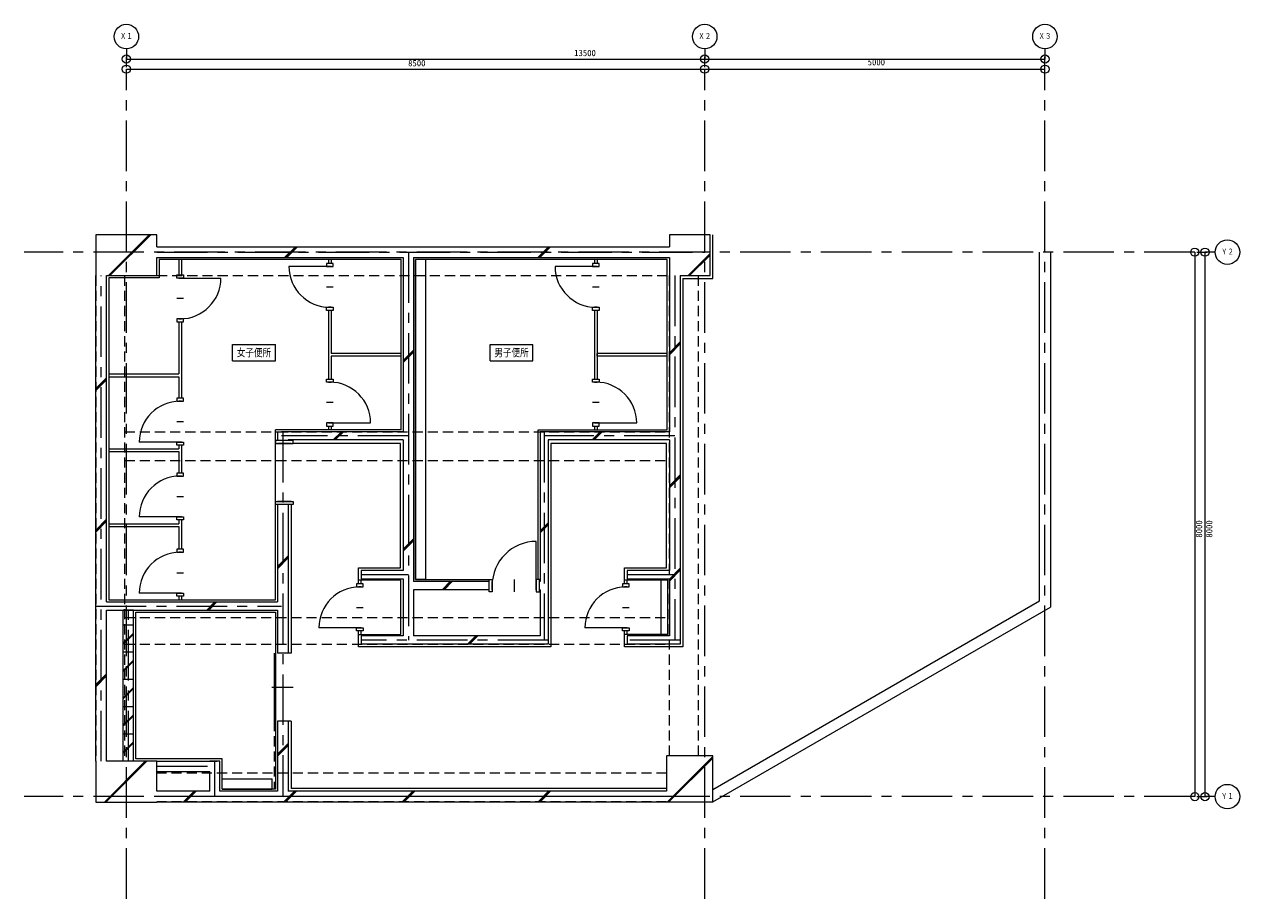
# Model space of a CAD drawing. Header units: millimetres. Extents: x 20769 to 38631, y 14576 to 27424.
import ezdxf
from ezdxf.enums import TextEntityAlignment as Align

# ---------------------------------------------------------------- set-up
doc = ezdxf.new("R2010")
doc.units = ezdxf.units.MM
doc.header["$LTSCALE"] = 594
doc.linetypes.add('CENTER', pattern=[2, 1.25, -0.25, 0.25, -0.25])
doc.linetypes.add('DASHED2', pattern=[0.375, 0.25, -0.125])
for name, color, linetype in [('その他', 7, 'CONTINUOUS'), ('仕上', 7, 'CONTINUOUS'), ('壁', 7, 'CONTINUOUS'), ('建具', 7, 'CONTINUOUS'), ('柱', 7, 'CONTINUOUS'), ('梁', 7, 'CONTINUOUS'), ('注記', 7, 'CONTINUOUS'), ('芯', 7, 'CONTINUOUS'), ('記号', 7, 'CONTINUOUS')]:
    doc.layers.add(name, color=color, linetype=linetype)
doc.styles.add('MS Gothic', font='txt')
doc.styles.add('txt', font='txt.shx', dxfattribs={"width": 0.8, "bigfont": 'bigfont.shx'})

# ---------------------------------------------------------------- blocks, each defined once
blk = doc.blocks.new('ZGroup43', base_point=(9294, 12099))
at = {"layer": '注記', "color": 7, "linetype": 'Continuous', "lineweight": 13}
for p, q in [((8979, 12219), (9609, 12219)), ((8979, 11979), (8979, 12219))]:
    blk.add_line(p, q, dxfattribs=at)
blk.add_lwpolyline([(8979, 11979), (9609, 11979), (9609, 12219)], dxfattribs=at)
at = {"layer": '注記', "color": 7, "lineweight": -3, "style": 'MS Gothic', "width": 0.8}
blk.add_text('女子便所', height=112.5, dxfattribs=at).set_placement((9294, 12099), align=Align.MIDDLE_CENTER)
blk = doc.blocks.new('ZGroup45', base_point=(13079, 12099))
at = {"layer": '注記', "color": 7, "linetype": 'Continuous', "lineweight": 13}
for p, q in [((12764, 12219), (13394, 12219)), ((12764, 11979), (12764, 12219))]:
    blk.add_line(p, q, dxfattribs=at)
blk.add_lwpolyline([(12764, 11979), (13394, 11979), (13394, 12219)], dxfattribs=at)
at = {"layer": '注記', "color": 7, "lineweight": -3, "style": 'MS Gothic', "width": 0.8}
blk.add_text('男子便所', height=112.5, dxfattribs=at).set_placement((13079, 12099), align=Align.MIDDLE_CENTER)

msp = doc.modelspace()

# ---------------------------------------------------------------- linework, layer by layer
at = {"layer": 'その他', "color": 7, "linetype": 'Continuous', "lineweight": 13}
for p, q in [((26669, 23966), (26519, 23966)), ((26669, 19266), (26669, 23966)), ((26669, 19266), (26519, 19266)), ((30129, 18456), (30129, 19256)), ((30229, 19256), (30129, 19256)), ((30229, 18456), (30229, 19256)), ((30229, 18456), (30129, 18456)), ((23679, 16336), (24414, 16336)), ((23679, 16186), (23679, 16336)), ((24414, 16186), (24414, 16336)), ((23679, 16186), (24414, 16186))]:
    msp.add_line(p, q, dxfattribs=at)
at = {"layer": '仕上', "color": 7, "linetype": 'Continuous', "lineweight": 13}
for p, q in [((26519, 19266), (26519, 23966)), ((30449, 23691), (30449, 18406)), ((26309, 21466), (24459, 21466)), ((26299, 21266), (24719, 21266)), ((26299, 19436), (26299, 21266)), ((24689, 20368), (24689, 18186)), ((25679, 19256), (25679, 19436)), ((25679, 19436), (26299, 19436)), ((26304, 19256), (25679, 19256)), ((26304, 18456), (26304, 19256)), ((30229, 19256), (29589, 19256)), ((30229, 18456), (30229, 19256)), ((30229, 18456), (29589, 18456)), ((24689, 17186), (24689, 16196)), ((30209, 16196), (24689, 16196))]:
    msp.add_line(p, q, dxfattribs=at)
for points in [[(30449, 23691), (30889, 23691), (30889, 24331)], [(26309, 21466), (26309, 23966), (22749, 23966), (22749, 23701), (22009, 23701), (22009, 18966), (24459, 18966), (24459, 21466)], [(30219, 21466), (30219, 23966), (26519, 23966), (26519, 19266), (27599, 19266)], [(28319, 19266), (28319, 21466), (30219, 21466)], [(30209, 19436), (30209, 21266), (28509, 21266), (28509, 18276)], [(29589, 19256), (29589, 19436), (30209, 19436)], [(22409, 16631), (22409, 18786), (24459, 18786), (24459, 16186), (23679, 16186)], [(28509, 18276), (25679, 18276), (25679, 18456), (26304, 18456)], [(30449, 18406), (30449, 18276), (29589, 18276), (29589, 18456)], [(23679, 16186), (23679, 16631), (22409, 16631)]]:
    msp.add_lwpolyline(points, dxfattribs=at)
at = {"layer": '壁', "color": 7, "linetype": 'Continuous', "lineweight": 13}
for p, q in [((22719, 24156), (30249, 24156)), ((22719, 23996), (26339, 23996)), ((23039, 23966), (23039, 23741)), ((23079, 23966), (23079, 23741)), ((25239, 23966), (25239, 23911)), ((25279, 23966), (25279, 23911)), ((26339, 23996), (26339, 21436)), ((26489, 23996), (30249, 23996)), ((26489, 23996), (26489, 19236)), ((29149, 23966), (29149, 23911)), ((29189, 23966), (29189, 23911)), ((35689, 18953), (35689, 24076)), ((35849, 24076), (35849, 18860)), ((21819, 18936), (21819, 23731)), ((21979, 18936), (21979, 23731)), ((30249, 23731), (30249, 21436)), ((30409, 23731), (30409, 18376)), ((25239, 23221), (25239, 22211)), ((25279, 23221), (25279, 22586)), ((29149, 23221), (29149, 22211)), ((29189, 23221), (29189, 22211)), ((23039, 23051), (23039, 22286)), ((23079, 23051), (23079, 21931)), ((26309, 22586), (25279, 22586)), ((26309, 22546), (25279, 22546)), ((25279, 22546), (25279, 22211)), ((30219, 22586), (29189, 22586)), ((22009, 22286), (23039, 22286)), ((22009, 22246), (23039, 22246)), ((23039, 22246), (23039, 21931)), ((24489, 21436), (24649, 21436)), ((24489, 21436), (24489, 21308)), ((26339, 21436), (24549, 21436)), ((25239, 21521), (25239, 21466)), ((25279, 21521), (25279, 21466)), ((28349, 21436), (28349, 19236)), ((30249, 21436), (28349, 21436)), ((29149, 21521), (29149, 21466)), ((29189, 21521), (29189, 21466)), ((26339, 21316), (24649, 21316)), ((24649, 21316), (24649, 21308)), ((26339, 21316), (26339, 19396)), ((28469, 21316), (28469, 18376)), ((30249, 21316), (28469, 21316)), ((30249, 21316), (30249, 19396)), ((22009, 21186), (23039, 21186)), ((22009, 21146), (23039, 21146)), ((23039, 21241), (23039, 21186)), ((23039, 21146), (23039, 20831)), ((23079, 21241), (23079, 20831)), ((24489, 20368), (24489, 18936)), ((24649, 20368), (24649, 18186)), ((22009, 20086), (23039, 20086)), ((22009, 20046), (23039, 20046)), ((23039, 20141), (23039, 20086)), ((23039, 20046), (23039, 19711)), ((23079, 20141), (23079, 19711)), ((26339, 19396), (25719, 19396)), ((25719, 19396), (25719, 19276)), ((30249, 19396), (29629, 19396)), ((29629, 19396), (29629, 19276)), ((25679, 19201), (25679, 19256)), ((25719, 19276), (26339, 19276)), ((25719, 19201), (25719, 19256)), ((26339, 19276), (26339, 18436)), ((27599, 19236), (26489, 19236)), ((26489, 19116), (26489, 18436)), ((27599, 19116), (26489, 19116)), ((28349, 19236), (28339, 19236)), ((28349, 19116), (28339, 19116)), ((29589, 19201), (29589, 19256)), ((29629, 19276), (30249, 19276)), ((29629, 19201), (29629, 19256)), ((30249, 19276), (30249, 18436)), ((21819, 18816), (21819, 18936)), ((21979, 18936), (24489, 18936)), ((23039, 19021), (23039, 18966)), ((23079, 19021), (23079, 18966)), ((30889, 16181), (35689, 18953)), ((21819, 16596), (21819, 18816)), ((21979, 16596), (21979, 18816)), ((21979, 18816), (24489, 18816)), ((22224, 16596), (22224, 18816)), ((22374, 18816), (22224, 18816)), ((22374, 16596), (22374, 18816)), ((24489, 18816), (24489, 18186)), ((30889, 15997), (35849, 18860)), ((25679, 18456), (25679, 18511)), ((25719, 18456), (25719, 18511)), ((25719, 18436), (25719, 18316)), ((26339, 18436), (25719, 18436)), ((28469, 18436), (28469, 18316)), ((29589, 18456), (29589, 18511)), ((29629, 18456), (29629, 18511)), ((29629, 18436), (29629, 18316)), ((30249, 18436), (29629, 18436)), ((30409, 18436), (30409, 18316)), ((28469, 18316), (25719, 18316)), ((30409, 18316), (29629, 18316)), ((24489, 17186), (24489, 16156)), ((24649, 17186), (24649, 16156)), ((22374, 16596), (22224, 16596)), ((22719, 16596), (23602, 16596)), ((22719, 16446), (23494, 16446)), ((23644, 16596), (23494, 16596)), ((23494, 16156), (23494, 16446)), ((23644, 16156), (23644, 16596)), ((23494, 16156), (22719, 16156)), ((24489, 16156), (23644, 16156)), ((30209, 16156), (24649, 16156)), ((30209, 15996), (22719, 15996))]:
    msp.add_line(p, q, dxfattribs=at)
at = {"layer": '壁', "color": 5, "linetype": 'CENTER', "lineweight": 13}
for p, q in [((22719, 24076), (30769, 24076)), ((26414, 24076), (26414, 18376)), ((21899, 16596), (21899, 23731)), ((30329, 23731), (30329, 18376)), ((24569, 21436), (24569, 16076)), ((28409, 21436), (28409, 18376)), ((26414, 21376), (24549, 21376)), ((30329, 21376), (28409, 21376)), ((26414, 19336), (25719, 19336)), ((30329, 19336), (29629, 19336)), ((21819, 18876), (24549, 18876)), ((22299, 16596), (22299, 18816)), ((28469, 18376), (25719, 18376)), ((30409, 18376), (29629, 18376)), ((22719, 16521), (23602, 16521)), ((23569, 16076), (23569, 16596)), ((30249, 16076), (22719, 16076))]:
    msp.add_line(p, q, dxfattribs=at)
at = {"layer": '壁', "color": 7, "linetype": 'Continuous', "lineweight": 13}
for points in [[(30219, 22546), (29189, 22546), (29189, 22586)], [(28349, 19116), (28349, 18436), (26489, 18436)]]:
    msp.add_lwpolyline(points, dxfattribs=at)
at = {"layer": '建具', "color": 56, "linetype": 'Continuous', "lineweight": 13}
for p, q in [((25279, 23866), (24659, 23866)), ((29189, 23866), (28569, 23866)), ((23039, 23696), (23659, 23696)), ((25209, 23566), (25309, 23566)), ((29119, 23566), (29219, 23566)), ((23109, 23396), (23009, 23396)), ((25279, 23266), (25239, 23266)), ((29189, 23266), (29149, 23266)), ((23039, 23096), (23079, 23096)), ((25239, 22166), (25279, 22166)), ((29149, 22166), (29189, 22166)), ((23079, 21886), (23039, 21886)), ((25309, 21866), (25209, 21866)), ((29219, 21866), (29119, 21866)), ((23009, 21586), (23109, 21586)), ((25239, 21566), (25859, 21566)), ((29149, 21566), (29769, 21566)), ((23079, 21286), (22459, 21286)), ((24689, 21263), (24489, 21263)), ((23079, 20786), (23039, 20786)), ((23009, 20486), (23109, 20486)), ((24689, 20413), (24489, 20413)), ((23079, 20186), (22459, 20186)), ((23079, 19666), (23039, 19666)), ((28294, 19116), (28294, 19826)), ((23009, 19366), (23109, 19366)), ((25719, 19156), (25679, 19156)), ((27644, 19116), (27644, 19236)), ((27969, 19266), (27969, 19086)), ((29629, 19156), (29589, 19156)), ((23079, 19066), (22459, 19066)), ((25649, 18856), (25749, 18856)), ((29559, 18856), (29659, 18856)), ((25719, 18556), (25099, 18556)), ((29629, 18556), (29009, 18556)), ((24439, 18186), (24439, 17186)), ((24689, 18186), (24489, 18186)), ((24409, 17686), (24719, 17686)), ((24689, 17186), (24489, 17186))]:
    msp.add_line(p, q, dxfattribs=at)
at = {"layer": '建具', "color": 56, "linetype": 'DASHED2', "lineweight": 13}
msp.add_line((24439, 17186), (24439, 16186), dxfattribs=at)
at = {"layer": '建具', "color": 56, "linetype": 'Continuous', "lineweight": 13}
for points in [[(25309, 23911), (25209, 23911), (25209, 23866), (25309, 23866)], [(29219, 23911), (29119, 23911), (29119, 23866), (29219, 23866)], [(23009, 23741), (23109, 23741), (23109, 23696), (23009, 23696)], [(25309, 23221), (25209, 23221), (25209, 23266), (25309, 23266)], [(29219, 23221), (29119, 23221), (29119, 23266), (29219, 23266)], [(23009, 23051), (23109, 23051), (23109, 23096), (23009, 23096)], [(25209, 22211), (25309, 22211), (25309, 22166), (25209, 22166)], [(29119, 22211), (29219, 22211), (29219, 22166), (29119, 22166)], [(23109, 21931), (23009, 21931), (23009, 21886), (23109, 21886)], [(25209, 21521), (25309, 21521), (25309, 21566), (25209, 21566)], [(29119, 21521), (29219, 21521), (29219, 21566), (29119, 21566)], [(23109, 21241), (23009, 21241), (23009, 21286), (23109, 21286)], [(24719, 21308), (24459, 21308), (24459, 21263), (24719, 21263)], [(23109, 20831), (23009, 20831), (23009, 20786), (23109, 20786)], [(24719, 20368), (24459, 20368), (24459, 20413), (24719, 20413)], [(23109, 20141), (23009, 20141), (23009, 20186), (23109, 20186)], [(23109, 19711), (23009, 19711), (23009, 19666), (23109, 19666)], [(25749, 19201), (25649, 19201), (25649, 19156), (25749, 19156)], [(27599, 19086), (27599, 19266), (27644, 19266), (27644, 19086)], [(28339, 19086), (28339, 19266), (28294, 19266), (28294, 19086)], [(29659, 19201), (29559, 19201), (29559, 19156), (29659, 19156)], [(23109, 19021), (23009, 19021), (23009, 19066), (23109, 19066)], [(25749, 18511), (25649, 18511), (25649, 18556), (25749, 18556)], [(29659, 18511), (29559, 18511), (29559, 18556), (29659, 18556)]]:
    msp.add_lwpolyline(points, close=True, dxfattribs=at)
for centre, radius, start, end in [((25259, 23866), 600, 180, 270), ((29169, 23866), 600, 180, 270), ((23059, 23696), 600, 270, 0), ((25259, 21566), 600, 0, 90), ((29169, 21566), 600, 0, 90), ((23059, 21286), 600, 90, 180), ((23059, 20186), 600, 90, 180), ((23059, 19066), 600, 90, 180), ((28294, 19176), 650, 90, 180), ((25699, 18556), 600, 90, 180), ((29609, 18556), 600, 90, 180)]:
    msp.add_arc(centre, radius, start, end, dxfattribs=at)
at = {"layer": '柱', "color": 7, "linetype": 'Continuous', "lineweight": 13}
for p, q in [((22719, 24156), (22719, 24331)), ((30249, 23996), (30249, 23731)), ((22719, 16596), (21979, 16596)), ((22719, 16156), (22719, 16596))]:
    msp.add_line(p, q, dxfattribs=at)
for points in [[(22719, 24331), (21819, 24331), (21819, 23731)], [(30849, 24331), (30249, 24331), (30249, 24156)], [(30409, 23731), (30849, 23731), (30849, 24331)], [(21979, 23731), (22719, 23731), (22719, 23996)], [(30889, 16677), (30209, 16677), (30209, 16156)], [(30209, 15997), (30889, 15997), (30889, 16677)], [(21819, 16596), (21819, 15996), (22719, 15996)]]:
    msp.add_lwpolyline(points, dxfattribs=at)
at = {"layer": '梁', "color": 7, "linetype": 'DASHED2', "lineweight": 13}
for p, q in [((22719, 24156), (30249, 24156)), ((21818, 23731), (21818, 16596)), ((22243, 23731), (22243, 16596)), ((22719, 23731), (30249, 23731)), ((30248, 23731), (30248, 16677)), ((30673, 23731), (30673, 16677)), ((22244, 21436), (30249, 21436)), ((22244, 21016), (30249, 21016)), ((22244, 18706), (30249, 18706)), ((22244, 18316), (30249, 18316)), ((30209, 16422), (22719, 16422)), ((30209, 15997), (22719, 15997))]:
    msp.add_line(p, q, dxfattribs=at)
at = {"layer": '芯', "color": 7, "linetype": 'Continuous', "lineweight": 13}
for p, q in [((22269, 27064), (22269, 26914)), ((30769, 27064), (30769, 26914)), ((35769, 27064), (35769, 26914)), ((22269, 26914), (35769, 26914)), ((22269, 26764), (35769, 26764)), ((37971, 24076), (37971, 16076)), ((38271, 24076), (38121, 24076)), ((38121, 24076), (38121, 16076)), ((38271, 16076), (38121, 16076))]:
    msp.add_line(p, q, dxfattribs=at)
at = {"layer": '芯', "color": 5, "linetype": 'Continuous', "lineweight": 13}
for p, q in [((22269, 26794), (22269, 26944)), ((30769, 26794), (30769, 26944)), ((35769, 26794), (35769, 26944)), ((38001, 24076), (38151, 24076)), ((38001, 16076), (38151, 16076))]:
    msp.add_line(p, q, dxfattribs=at)
at = {"layer": '芯', "color": 5, "linetype": 'CENTER', "lineweight": 13}
for p, q in [((35769, 14576), (35769, 26914)), ((22269, 14576), (22269, 26764)), ((30769, 14576), (30769, 26764)), ((37971, 24076), (20769, 24076)), ((37971, 16076), (20769, 16076))]:
    msp.add_line(p, q, dxfattribs=at)
at = {"layer": '芯', "color": 7, "linetype": 'Continuous', "lineweight": 13}
for centre, radius in [((22269, 27244), 180), ((30769, 27244), 180), ((35769, 27244), 180), ((22269, 26914), 60), ((30769, 26914), 60), ((35769, 26914), 60), ((22269, 26764), 60), ((30769, 26764), 60), ((35769, 26764), 60), ((37971, 24076), 60), ((38121, 24076), 60), ((38451, 24076), 180), ((38451, 16076), 180), ((37971, 16076), 60), ((38121, 16076), 60)]:
    msp.add_circle(centre, radius, dxfattribs=at)
at = {"layer": '記号', "color": 7, "linetype": 'Continuous', "lineweight": 13}
for p, q in [((22606, 24331), (22006, 23731)), ((22617, 24331), (22017, 23731)), ((22627, 24331), (22027, 23731)), ((24595, 23996), (24755, 24156)), ((24610, 23996), (24770, 24156)), ((24625, 23996), (24785, 24156)), ((28314, 23996), (28474, 24156)), ((28329, 23996), (28489, 24156)), ((28344, 23996), (28504, 24156)), ((30525, 23731), (30849, 24055)), ((30535, 23731), (30849, 24045)), ((30546, 23731), (30849, 24034)), ((30249, 22599), (30409, 22759)), ((30249, 22584), (30409, 22744)), ((30249, 22569), (30409, 22729)), ((26339, 22486), (26489, 22636)), ((26339, 22471), (26489, 22621)), ((26339, 22456), (26489, 22606)), ((21979, 22231), (21819, 22071)), ((21979, 22216), (21819, 22056)), ((21979, 22201), (21819, 22041)), ((25429, 21436), (25309, 21316)), ((25444, 21436), (25324, 21316)), ((25459, 21436), (25339, 21316)), ((29233, 21436), (29113, 21316)), ((29248, 21436), (29128, 21316)), ((29263, 21436), (29143, 21316)), ((30249, 20642), (30409, 20802)), ((30249, 20627), (30409, 20787)), ((30249, 20612), (30409, 20772)), ((21979, 20152), (21819, 19992)), ((21979, 20137), (21819, 19977)), ((21979, 20122), (21819, 19962)), ((28349, 19980), (28469, 20100)), ((28349, 19965), (28469, 20085)), ((28349, 19950), (28469, 20070)), ((26339, 19714), (26489, 19864)), ((26339, 19699), (26489, 19849)), ((26339, 19684), (26489, 19834)), ((24489, 19455), (24649, 19615)), ((24489, 19440), (24649, 19600)), ((24489, 19425), (24649, 19585)), ((30249, 19271), (30409, 19431)), ((30249, 19256), (30409, 19416)), ((30249, 19241), (30409, 19401)), ((27029, 19236), (26909, 19116)), ((27044, 19236), (26924, 19116)), ((27059, 19236), (26939, 19116)), ((23449, 18816), (23569, 18936)), ((23464, 18816), (23584, 18936)), ((23479, 18816), (23599, 18936)), ((22374, 18596), (22224, 18596)), ((22374, 18479), (22224, 18329)), ((22374, 18464), (22224, 18314)), ((27404, 18436), (27284, 18316)), ((27419, 18436), (27299, 18316)), ((27434, 18436), (27314, 18316)), ((22374, 18196), (22224, 18196)), ((22374, 18196), (22224, 18196)), ((22374, 18079), (22224, 17929)), ((22374, 18064), (22224, 17914)), ((21979, 17881), (21819, 17721)), ((21979, 17866), (21819, 17706)), ((21979, 17851), (21819, 17691)), ((22374, 17796), (22224, 17796)), ((22374, 17796), (22224, 17796)), ((22374, 17679), (22224, 17529)), ((22374, 17664), (22224, 17514)), ((22374, 17396), (22224, 17396)), ((22374, 17396), (22224, 17396)), ((22374, 17279), (22224, 17129)), ((22374, 17264), (22224, 17114)), ((22374, 16996), (22224, 16996)), ((22374, 16996), (22224, 16996)), ((22374, 16879), (22224, 16729)), ((22374, 16864), (22224, 16714)), ((24489, 16698), (24649, 16858)), ((24489, 16683), (24649, 16843)), ((24489, 16668), (24649, 16828)), ((30221, 15997), (30889, 16664)), ((30232, 15997), (30889, 16654)), ((30242, 15997), (30889, 16643)), ((22546, 16596), (21946, 15996)), ((22557, 16596), (21957, 15996)), ((22568, 16596), (21968, 15996)), ((22374, 16596), (22224, 16596)), ((23263, 16156), (23103, 15996)), ((23278, 16156), (23118, 15996)), ((23293, 16156), (23133, 15996)), ((24740, 16156), (24580, 15996)), ((24755, 16156), (24595, 15996)), ((24770, 16156), (24610, 15996)), ((26479, 16156), (26319, 15996)), ((26494, 16156), (26334, 15996)), ((26509, 16156), (26349, 15996)), ((28474, 16156), (28314, 15996)), ((28489, 16156), (28329, 15996)), ((28504, 16156), (28344, 15996))]:
    msp.add_line(p, q, dxfattribs=at)

# ---------------------------------------------------------------- block references
at = {"layer": '注記', "linetype": 'Continuous', "lineweight": -3}
for name, p in [('ZGroup43', (24144, 22599)), ('ZGroup45', (27929, 22599))]:
    msp.add_blockref(name, p, dxfattribs=at)

# ---------------------------------------------------------------- texts
at = {"layer": '芯', "color": 7, "lineweight": -3, "style": 'txt', "width": 0.8}
for s, p in [('Ｘ１', (22269, 27244)), ('Ｘ２', (30769, 27244)), ('Ｘ３', (35769, 27244)), ('Ｙ２', (38451, 24076)), ('Ｙ１', (38451, 16076))]:
    msp.add_text(s, height=84.7, dxfattribs=at).set_placement(p, align=Align.MIDDLE_CENTER)
at = {"layer": '芯', "color": 7, "lineweight": -3, "style": 'MS Gothic'}
for s, height, p in [('13500', 93.8, (29169, 26928)), ('8500', 93.7, (26665, 26778)), ('5000', 93.7, (33419, 26793))]:
    msp.add_text(s, height=height, dxfattribs=at).set_placement(p, align=Align.BOTTOM_RIGHT)
for p in [(37986, 19881), (38136, 19881)]:
    msp.add_text('8000', height=93.7, rotation=90, dxfattribs=at).set_placement(p, align=Align.TOP_LEFT)

doc.saveas('drawing.dxf')
